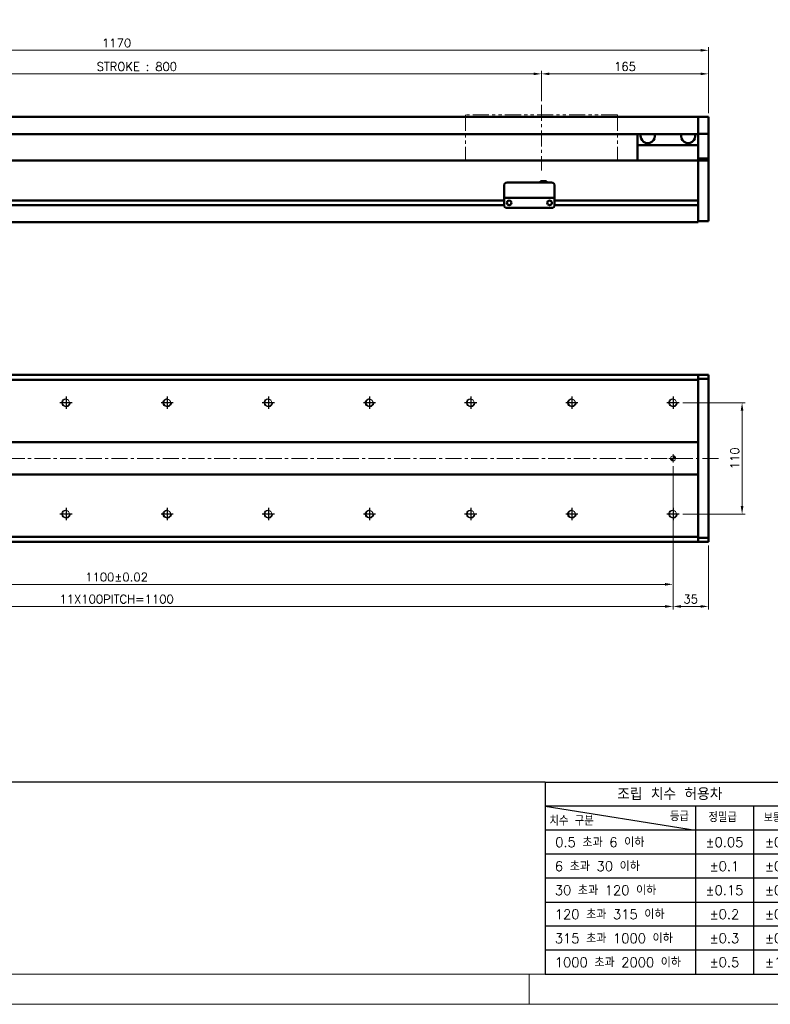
# Model space of a CAD drawing. Header units: millimetres. Extents: x 46891 to 51038, y 6223 to 10291.
# Tile 4 of 6: x 49289 to 50031, y 8529 to 9502. Entities that reach past the tile are written whole.
import ezdxf

# ---------------------------------------------------------------- set-up
doc = ezdxf.new("R2010")
doc.units = ezdxf.units.MM
doc.header["$LTSCALE"] = 0.5
doc.linetypes.add('CENTER', pattern=[50.8, 31.75, -6.35, 6.35, -6.35])
doc.linetypes.add('PHANTOM', pattern=[63.5, 31.75, -6.35, 6.35, -6.35, 6.35, -6.35])
doc.layers.get('0').update_dxf_attribs({"lineweight": 20})
doc.layers.add('1', color=1, linetype='CENTER', lineweight=13)
doc.layers.add('외형선(ISO)', color=7, linetype='Continuous', lineweight=50)
for name, color, linetype in [('3', 3, 'Continuous'), ('C', 1, 'CENTER'), ('DIM', 4, 'Continuous')]:
    doc.layers.add(name, color=color, linetype=linetype)
doc.styles.add('DSR TEXT', font='romans.shx', dxfattribs={"bigfont": 'whgtxt.shx'})
doc.styles.get("Standard").update_dxf_attribs({"font": 'romans.shx', "bigfont": 'whgtxt.shx'})
doc.dimstyles.new('DSR', dxfattribs={"dimscale": 2, "dimtxt": 3, "dimasz": 3, "dimexe": 0.5, "dimexo": 0.5, "dimgap": 0.5, "dimtad": 1, "dimdsep": 46, "dimtxsty": 'Standard', "dimcen": 2.5, "dimclrd": 4, "dimclre": 4, "dimclrt": 2, "dimadec": 0, "dimazin": 2, "dimtfac": 1, "dimtmove": 0, "dimatfit": 3, "dimfxl": 0, "dimlwd": -1, "dimlwe": -1, "dimarcsym": 0})

# ---------------------------------------------------------------- blocks, each defined once
blk = doc.blocks.new('A$C13F00394')
at = {"layer": '3'}
for p, q in [((0, 32), (-207.68, 32)), ((0, 32), (202.32, 32)), ((0, 32), (0, 0)), ((0, 28), (25, 24)), ((43.43, 28), (0, 28)), ((25, 28), (25, 0)), ((34.7, 28), (34.7, 0)), ((43.43, 24), (0, 24)), ((43.43, 20), (0, 20)), ((43.43, 16), (0, 16)), ((0, 12), (129.32, 12)), ((43.43, 8), (0, 8)), ((43.43, 4), (0, 4)), ((0, 0), (202.32, 0))]:
    blk.add_line(p, q, dxfattribs=at)
at = {"color": 0, "style": 'DSR TEXT'}
for s, height, p in [('조립 치수 허용차', 2, (11.97, 29.02)), ('치수 구분', 1.5, (0.69, 24.78)), ('등급', 1.5, (20.77, 25.52)), ('정밀급', 1.5, (27.18, 25.37)), ('보통급', 1.3, (36.41, 25.38)), (' 0.5 초과 6 이하', 1.6, (0.56, 21.19)), (' 6 초과 30 이하', 1.6, (0.49, 17.19)), (' 30 초과 120 이하', 1.6, (0.49, 13.19)), (' 120 초과 315 이하', 1.6, (0.49, 9.19)), (' 315 초과 1000 이하', 1.6, (0.49, 5.19)), (' 1000 초과 2000 이하', 1.6, (0.49, 1.19))]:
    blk.add_text(s, height=height, dxfattribs=at).set_placement(p)
at = {"color": 0, "char_height": 1.6, "attachment_point": 5, "style": 'DSR TEXT'}
for s, insert in [('%%P0.05', (29.85, 22)), ('%%P0.1', (39.07, 22)), ('%%P0.1', (29.85, 18)), ('%%P0.2', (39.07, 18)), ('%%P0.15', (29.85, 14)), ('%%P0.3', (39.07, 14)), ('%%P0.2', (29.85, 10)), ('%%P0.5', (39.07, 10)), ('%%P0.3', (29.85, 6)), ('%%P0.8', (39.07, 6)), ('%%P0.5', (29.85, 2)), ('%%P1.2', (39.07, 2))]:
    blk.add_mtext(s, dxfattribs=dict(at, insert=insert))
blk = doc.blocks.new('A$C1C1952E1')
at = {"color": 1}
blk.add_lwpolyline([(0, 0), (420, 0), (420, 297), (0, 297)], close=True, dxfattribs=at)
at = {"color": 3}
blk.add_lwpolyline([(5, 5), (415, 5), (415, 292), (5, 292)], close=True, dxfattribs=at)
blk = doc.blocks.new('*D78')
at = {"color": 1, "linetype": 'ByBlock'}
for p, q in [((49004.5, 9421.41), (49004.5, 9451.32)), ((49012.3, 9448.32), (49796.7, 9448.32)), ((49804.5, 9421.41), (49804.5, 9451.32))]:
    blk.add_line(p, q, dxfattribs=at)
at = {"color": 1}
for points in [[(49012.3, 9449.62), (49012.3, 9447.02), (49004.5, 9448.32)], [(49796.7, 9449.62), (49796.7, 9447.02), (49804.5, 9448.32)]]:
    blk.add_solid(points, dxfattribs=at)
at = {"layer": 'Defpoints', "color": 0}
for p in [(49804.5, 9448.32), (49004.5, 9417.81), (49804.5, 9417.81)]:
    blk.add_point(p, dxfattribs=at)
at = {"color": 3, "insert": (49404.5, 9455.52), "char_height": 8.4, "attachment_point": 5, "style": 'DSR TEXT'}
blk.add_mtext('STROKE : 800', dxfattribs=at)
blk = doc.blocks.new('*D79')
at = {"color": 1, "linetype": 'ByBlock'}
for p, q in [((49804.5, 9421.41), (49804.5, 9451.32)), ((49812.3, 9448.32), (49961.7, 9448.32)), ((49969.5, 9409.41), (49969.5, 9451.32))]:
    blk.add_line(p, q, dxfattribs=at)
at = {"color": 1}
for points in [[(49812.3, 9449.62), (49812.3, 9447.02), (49804.5, 9448.32)], [(49961.7, 9449.62), (49961.7, 9447.02), (49969.5, 9448.32)]]:
    blk.add_solid(points, dxfattribs=at)
at = {"layer": 'Defpoints', "color": 0}
for p in [(49969.5, 9448.32), (49804.5, 9417.81), (49969.5, 9405.81)]:
    blk.add_point(p, dxfattribs=at)
at = {"color": 3, "insert": (49887, 9455.52), "char_height": 8.4, "attachment_point": 5, "style": 'DSR TEXT'}
blk.add_mtext('165', dxfattribs=at)
blk = doc.blocks.new('*D80')
at = {"color": 1, "linetype": 'ByBlock'}
for p, q in [((48799.5, 9409.41), (48799.5, 9474.57)), ((49961.7, 9471.57), (48807.3, 9471.57)), ((49969.5, 9409.41), (49969.5, 9474.57))]:
    blk.add_line(p, q, dxfattribs=at)
at = {"color": 1}
for points in [[(48807.3, 9472.87), (48807.3, 9470.27), (48799.5, 9471.57)], [(49961.7, 9472.87), (49961.7, 9470.27), (49969.5, 9471.57)]]:
    blk.add_solid(points, dxfattribs=at)
at = {"layer": 'Defpoints', "color": 0}
for p in [(48799.5, 9471.57), (48799.5, 9405.81), (49969.5, 9405.81)]:
    blk.add_point(p, dxfattribs=at)
at = {"color": 3, "insert": (49384.5, 9478.77), "char_height": 8.4, "attachment_point": 5, "style": 'DSR TEXT'}
blk.add_mtext('1170', dxfattribs=at)
blk = doc.blocks.new('tap8')
blk.add_circle((0, 0), 3.4)
at = {"layer": 'C', "color": 1, "linetype": 'CENTER'}
for p, q in [((-6.05, 0), (6.05, 0)), ((0, -6.05), (0, 6.05))]:
    blk.add_line(p, q, dxfattribs=at)
at = {"layer": 'DIM', "color": 3}
blk.add_arc((0, 0), 4, 263.84551, 189.43144, dxfattribs=at)
blk = doc.blocks.new('A$C33E56CC6')
h = blk.add_hatch()
h.set_pattern_fill('ANSI31', color=256, style=0)
h.set_pattern_definition([(45, (-7065.45672, -6508.5399), (-0.0883883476, 0.0883883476), [])])
h.paths.add_polyline_path([(4, 6.5, 0.414214), (1.5, 4), (4, 4)])
h.paths.add_polyline_path([(6.5, 4), (4, 4), (4, 1.5, 0.414214)])
blk.add_circle((4, 4), 2.5)
at = {"layer": '1'}
for p, q in [((0, 4), (8, 4)), ((4, 0), (4, 8))]:
    blk.add_line(p, q, dxfattribs=at)
blk = doc.blocks.new('*D92')
at = {"color": 1, "linetype": 'ByBlock'}
for p, q in [((48834.5, 9003.78), (48834.5, 8919.12)), ((49934.5, 9003.78), (49934.5, 8919.12)), ((48842.3, 8922.12), (49926.7, 8922.12))]:
    blk.add_line(p, q, dxfattribs=at)
at = {"color": 1}
for points in [[(48842.3, 8923.42), (48842.3, 8920.82), (48834.5, 8922.12)], [(49926.7, 8923.42), (49926.7, 8920.82), (49934.5, 8922.12)]]:
    blk.add_solid(points, dxfattribs=at)
at = {"layer": 'Defpoints', "color": 0}
for p in [(48834.5, 9007.38), (49934.5, 9007.38), (49934.5, 8922.12)]:
    blk.add_point(p, dxfattribs=at)
at = {"color": 3, "insert": (49384.5, 8929.32), "char_height": 8.4, "attachment_point": 5, "style": 'DSR TEXT'}
blk.add_mtext('11X100PITCH=1100', dxfattribs=at)
blk = doc.blocks.new('*D93')
at = {"color": 1, "linetype": 'ByBlock'}
for p, q in [((49934.5, 9003.78), (49934.5, 8919.12)), ((49969.5, 8982.33), (49969.5, 8919.12)), ((49942.3, 8922.12), (49961.7, 8922.12))]:
    blk.add_line(p, q, dxfattribs=at)
at = {"color": 1}
for points in [[(49942.3, 8923.42), (49942.3, 8920.82), (49934.5, 8922.12)], [(49961.7, 8923.42), (49961.7, 8920.82), (49969.5, 8922.12)]]:
    blk.add_solid(points, dxfattribs=at)
at = {"layer": 'Defpoints', "color": 0}
for p in [(49934.5, 9007.38), (49969.5, 8985.93), (49969.5, 8922.12)]:
    blk.add_point(p, dxfattribs=at)
at = {"color": 3, "insert": (49952, 8929.32), "char_height": 8.4, "attachment_point": 5, "style": 'DSR TEXT'}
blk.add_mtext('35', dxfattribs=at)
blk = doc.blocks.new('*D94')
at = {"color": 1, "linetype": 'ByBlock'}
for p, q in [((48834.5, 9060.83), (48834.5, 8940.93)), ((49934.5, 9060.83), (49934.5, 8940.93)), ((48842.3, 8943.93), (49926.7, 8943.93))]:
    blk.add_line(p, q, dxfattribs=at)
at = {"color": 1}
for points in [[(48842.3, 8945.23), (48842.3, 8942.63), (48834.5, 8943.93)], [(49926.7, 8945.23), (49926.7, 8942.63), (49934.5, 8943.93)]]:
    blk.add_solid(points, dxfattribs=at)
at = {"layer": 'Defpoints', "color": 0}
for p in [(48834.5, 9064.43), (49934.5, 9064.43), (49934.5, 8943.93)]:
    blk.add_point(p, dxfattribs=at)
at = {"color": 3, "insert": (49384.5, 8951.13), "char_height": 8.4, "attachment_point": 5, "style": 'DSR TEXT'}
blk.add_mtext('1100%%P0.02', dxfattribs=at)
blk = doc.blocks.new('*D96')
at = {"color": 1, "linetype": 'ByBlock'}
for p, q in [((49944.15, 9123.43), (50005.79, 9123.43)), ((50002.79, 9021.23), (50002.79, 9115.63)), ((49944.15, 9013.43), (50005.79, 9013.43))]:
    blk.add_line(p, q, dxfattribs=at)
at = {"color": 1}
for points in [[(50001.48, 9115.63), (50004.09, 9115.63), (50002.79, 9123.43)], [(50001.48, 9021.23), (50004.09, 9021.23), (50002.79, 9013.43)]]:
    blk.add_solid(points, dxfattribs=at)
at = {"layer": 'Defpoints', "color": 0}
for p in [(49940.55, 9123.43), (50002.79, 9123.43), (49940.55, 9013.43)]:
    blk.add_point(p, dxfattribs=at)
at = {"color": 3, "insert": (49995.59, 9068.43), "char_height": 8.4, "attachment_point": 5, "rotation": 90, "style": 'DSR TEXT'}
blk.add_mtext('110', dxfattribs=at)

msp = doc.modelspace()

# ---------------------------------------------------------------- linework, layer by layer
at = {"color": 6, "linetype": 'PHANTOM'}
for p, q in [((49879.50234, 9407.81317), (49729.50234, 9407.81317)), ((49729.50234, 9407.81317), (49729.50234, 9362.81317)), ((49879.50234, 9407.81317), (49879.50234, 9362.81317))]:
    msp.add_line(p, q, dxfattribs=at)
at = {"color": 1}
msp.add_line((49792.37032, 8558.65502), (49792.37032, 8528.99552), dxfattribs=at)
at = {"layer": '1'}
for p, q in [((49804.50234, 9417.81317), (49804.50234, 9352.81317)), ((49979.50234, 9068.42724), (48789.50234, 9068.42724))]:
    msp.add_line(p, q, dxfattribs=at)
at = {"layer": '3'}
msp.add_line((49808.28287, 8558.65502), (51008.40982, 8558.65502), dxfattribs=at)
at = {"layer": '외형선(ISO)'}
for p, q in [((49959.50234, 9405.81317), (49079.50234, 9405.81317)), ((49959.50234, 9405.81317), (49959.50234, 9403.81317)), ((49959.50234, 9405.81317), (49969.50234, 9405.81317)), ((49959.50234, 9403.81317), (49959.50234, 9405.81317)), ((49959.50234, 9402.30045), (49959.50234, 9403.81317)), ((49959.50234, 9403.81317), (49959.50234, 9402.30045)), ((49959.50234, 9401.80147), (49959.50234, 9402.30045)), ((49959.50234, 9402.30045), (49959.50234, 9401.80147)), ((49959.50234, 9401.80147), (49959.50234, 9400.26088)), ((49959.50234, 9400.26088), (49959.50234, 9401.80147)), ((49959.50234, 9400.26088), (49959.50234, 9397.27629)), ((49959.50234, 9397.27629), (49959.50234, 9400.26088)), ((49969.50234, 9403.81317), (49969.50234, 9405.81317)), ((49969.50234, 9403.81317), (49969.50234, 9402.30045)), ((49969.50234, 9402.30045), (49969.50234, 9401.80147)), ((49969.50234, 9400.26088), (49969.50234, 9401.80147)), ((49969.50234, 9397.27629), (49969.50234, 9400.26088)), ((49959.50234, 9388.81317), (49079.50234, 9388.81317)), ((49899.50234, 9388.81317), (49899.50234, 9377.81317)), ((49959.50234, 9389.49884), (49959.50234, 9397.27629)), ((49959.50234, 9397.27629), (49959.50234, 9389.49884)), ((49959.50234, 9389.13986), (49959.50234, 9389.49884)), ((49959.50234, 9364.73623), (49959.50234, 9389.13986)), ((49959.50234, 9389.13986), (49969.50234, 9389.13986)), ((49969.50234, 9397.27629), (49969.50234, 9389.49884)), ((49969.50234, 9389.49884), (49969.50234, 9389.13986)), ((49969.50234, 9389.13986), (49969.50234, 9364.73623)), ((49899.50234, 9377.81317), (49959.50234, 9377.81317)), ((49899.50234, 9362.81317), (49899.50234, 9377.81317)), ((48809.50234, 9362.81317), (49959.50234, 9362.81317)), ((49959.50234, 9362.81317), (49959.50234, 9364.73623)), ((49959.50234, 9364.73623), (49969.50234, 9364.73623)), ((49959.50234, 9359.81317), (49959.50234, 9362.81317)), ((49959.50234, 9362.81317), (49959.50234, 9359.81317)), ((49959.50234, 9362.81317), (49969.50234, 9362.81317)), ((49959.50234, 9359.81317), (49959.50234, 9323.26317)), ((49959.50234, 9308.05581), (49959.50234, 9359.81317)), ((49969.50234, 9364.73623), (49969.50234, 9362.81317)), ((49969.50234, 9359.81317), (49969.50234, 9362.81317)), ((49969.50234, 9359.81317), (49969.50234, 9308.05581)), ((49770.50234, 9340.81336), (49814.50234, 9340.81336)), ((49803.50234, 9342.31336), (49803.50234, 9340.81336)), ((49803.50234, 9342.31336), (49809.50234, 9342.31336)), ((49809.50234, 9342.31336), (49809.50234, 9340.81336)), ((49767.50234, 9327.81336), (49767.50234, 9337.81336)), ((49817.50234, 9337.81336), (49817.50234, 9327.81336)), ((49063.50234, 9323.06317), (49767.50234, 9323.06317)), ((49063.50234, 9323.06317), (49767.50234, 9323.06317)), ((49767.50234, 9327.81336), (49767.50234, 9325.81336)), ((49767.50234, 9325.81333), (49767.50234, 9325.81336)), ((49767.50234, 9325.81336), (49817.50234, 9325.81336)), ((49767.50234, 9325.31333), (49767.50234, 9325.81333)), ((49767.50234, 9318.81333), (49767.50234, 9325.31333)), ((49772.47553, 9323.06317), (49772.52915, 9323.06317)), ((49812.47553, 9323.06317), (49812.52915, 9323.06317)), ((49817.50234, 9325.81336), (49817.50234, 9327.81336)), ((49817.50234, 9325.81336), (49817.50234, 9325.81333)), ((49817.50234, 9325.81333), (49817.50234, 9325.31333)), ((49817.50234, 9325.31333), (49817.50234, 9318.81333)), ((49817.50234, 9323.06317), (49959.50234, 9323.06317)), ((49063.49189, 9318.56317), (49767.51279, 9318.56317)), ((49063.49189, 9318.56317), (49767.51279, 9318.56317)), ((49770.50234, 9315.81333), (49814.50234, 9315.81333)), ((49817.49189, 9318.56317), (49959.50234, 9318.56317)), ((49959.50234, 9318.36317), (49959.50234, 9308.05581)), ((48809.50234, 9301.81317), (49959.50234, 9301.81317)), ((49959.50234, 9305.93449), (49959.50234, 9308.05581)), ((49959.50234, 9308.05581), (49959.50234, 9305.93449)), ((49959.50234, 9305.93449), (49959.50234, 9301.81317)), ((49959.50234, 9302.81317), (49959.50234, 9305.93449)), ((49959.50234, 9302.81317), (49969.50234, 9302.81317)), ((49969.50234, 9305.93449), (49969.50234, 9308.05581)), ((49969.50234, 9305.93449), (49969.50234, 9302.81317)), ((48809.50234, 9150.92724), (49959.50234, 9150.92724)), ((49959.50234, 9145.92724), (48809.50234, 9145.92724)), ((49959.50234, 9150.92724), (49959.50234, 9150.04856)), ((49959.50234, 9150.92724), (49969.50234, 9150.92724)), ((49959.50234, 9150.04856), (49959.50234, 9150.92724)), ((49959.50234, 9145.92724), (49959.50234, 9150.04856)), ((49959.50234, 9150.04856), (49959.50234, 9146.92724)), ((49969.50234, 9146.92724), (49959.50234, 9146.92724)), ((49959.50234, 9084.42724), (49959.50234, 9145.92724)), ((49969.50234, 9150.92724), (49969.50234, 9150.04856)), ((49969.50234, 9146.92724), (49969.50234, 9150.04856)), ((49969.50234, 8989.92724), (49969.50234, 9146.92724)), ((48809.50234, 9084.42724), (49959.50234, 9084.42724)), ((49959.50234, 9083.57369), (49959.50234, 9084.42724)), ((49959.50234, 9083.22013), (49959.50234, 9083.57369)), ((49959.50234, 9053.63435), (49959.50234, 9083.22013)), ((49959.50234, 9083.22013), (49959.50234, 9053.63435)), ((49959.50234, 9052.42724), (48809.50234, 9052.42724)), ((49959.50234, 9053.28079), (49959.50234, 9053.63435)), ((49959.50234, 9052.42724), (49959.50234, 9053.28079)), ((49959.50234, 8990.92724), (49959.50234, 9052.42724)), ((48809.50234, 8990.92724), (49959.50234, 8990.92724)), ((49959.50234, 8986.80592), (49959.50234, 8990.92724)), ((49959.50234, 8989.92724), (49969.50234, 8989.92724)), ((49959.50234, 8989.92724), (49959.50234, 8986.80592)), ((49969.50234, 8986.80592), (49969.50234, 8989.92724)), ((48809.50234, 8985.92724), (49959.50234, 8985.92724)), ((49959.50234, 8986.80592), (49959.50234, 8985.92724)), ((49959.50234, 8985.92724), (49959.50234, 8986.80592)), ((49959.50234, 8985.92724), (49969.50234, 8985.92724)), ((49969.50234, 8986.80592), (49969.50234, 8985.92724))]:
    msp.add_line(p, q, dxfattribs=at)
for centre in [(49772.50234, 9320.81332), (49812.50234, 9320.81332)]:
    msp.add_circle(centre, 2.25, dxfattribs=at)
for centre, radius, start, end in [((49909.50234, 9386.81317), 7, 163.3984504, 16.6015496), ((49949.50234, 9386.81317), 7, 163.3984504, 16.6015496), ((49770.50234, 9337.81336), 3, 90, 180), ((49814.50234, 9337.81336), 3, 0, 90), ((49770.50234, 9318.81333), 3, 180, 270), ((49814.50234, 9318.81333), 3, 270, 0)]:
    msp.add_arc(centre, radius, start, end, dxfattribs=at)

# ---------------------------------------------------------------- block references
at = {"xscale": 5.931900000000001, "yscale": 5.931900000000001, "zscale": 5.931900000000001}
for name, p in [('A$C1C1952E1', (48546.67132, 8528.99552)), ('A$C13F00394', (49808.28288, 8558.65502))]:
    msp.add_blockref(name, p, dxfattribs=at)
at = {"xscale": -1}
for name, p, rotation in [('tap8', (49334.50234, 9123.42724), 90), ('tap8', (49434.50234, 9123.42724), 90), ('tap8', (49534.50234, 9123.42724), 90), ('tap8', (49634.50234, 9123.42724), 90), ('tap8', (49734.50234, 9123.42724), 90), ('tap8', (49834.50234, 9123.42724), 90), ('tap8', (49934.50234, 9123.42724), 90), ('A$C33E56CC6', (49930.50234, 9072.42724), 180), ('tap8', (49334.50234, 9013.42724), 90), ('tap8', (49434.50234, 9013.42724), 90), ('tap8', (49534.50234, 9013.42724), 90), ('tap8', (49634.50234, 9013.42724), 90), ('tap8', (49734.50234, 9013.42724), 90), ('tap8', (49834.50234, 9013.42724), 90), ('tap8', (49934.50234, 9013.42724), 90)]:
    msp.add_blockref(name, p, dxfattribs=dict(at, rotation=rotation))

# ---------------------------------------------------------------- dimensions: what is measured, and where the dimension line sits
for base, p1, p2, picture, middle in [((48799.50234, 9471.57296), (49969.50234, 9405.81317), (48799.50234, 9405.81317), '*D80', (49384.50234, 9478.77296)), ((49969.50234, 9448.31988), (49804.50234, 9417.81317), (49969.50234, 9405.81317), '*D79', (49887.00234, 9455.51988)), ((49969.50234, 8922.11736), (49934.50234, 9007.38027), (49969.50234, 8985.92724), '*D93', (49952.00234, 8929.31736))]:
    dim = msp.add_linear_dim(base=base, p1=p1, p2=p2, dimstyle='DSR', override={"dimscale": 3, "dimtxt": 2.8, "dimasz": 2.600136, "dimexe": 1, "dimexo": 1.2, "dimgap": 1, "dimdec": 4, "dimtxsty": 'DSR TEXT', "dimclrd": 1, "dimclre": 1, "dimclrt": 3, "dimtdec": 4, "dimtix": 1})
    dim.commit()
    dim.dimension.update_dxf_attribs({"geometry": picture, "text_midpoint": middle})
for base, p1, p2, text, picture, middle in [((49804.50234, 9448.31988), (49004.50234, 9417.81317), (49804.50234, 9417.81317), 'STROKE : <>', '*D78', (49404.50234, 9455.51988)), ((49934.50234, 8943.92937), (48834.50234, 9064.42724), (49934.50234, 9064.42724), '<>%%P0.02', '*D94', (49384.50234, 8951.12937)), ((49934.50234, 8922.11736), (48834.50234, 9007.38027), (49934.50234, 9007.38027), '11X100PITCH=<>', '*D92', (49384.50234, 8929.31736))]:
    dim = msp.add_linear_dim(base=base, p1=p1, p2=p2, text=text, dimstyle='DSR', override={"dimscale": 3, "dimtxt": 2.8, "dimasz": 2.600136, "dimexe": 1, "dimexo": 1.2, "dimgap": 1, "dimdec": 4, "dimtxsty": 'DSR TEXT', "dimclrd": 1, "dimclre": 1, "dimclrt": 3, "dimtdec": 4, "dimtix": 1})
    dim.commit()
    dim.dimension.update_dxf_attribs({"geometry": picture, "text_midpoint": middle})
dim = msp.add_linear_dim(base=(50002.78505, 9123.42724), p1=(49940.54931, 9013.42724), p2=(49940.54931, 9123.42724), angle=270, dimstyle='DSR', override={"dimscale": 3, "dimtxt": 2.8, "dimasz": 2.600136, "dimexe": 1, "dimexo": 1.2, "dimgap": 1, "dimdec": 4, "dimtxsty": 'DSR TEXT', "dimclrd": 1, "dimclre": 1, "dimclrt": 3, "dimtdec": 4, "dimtix": 1})
dim.commit()
dim.dimension.update_dxf_attribs({"geometry": '*D96', "text_midpoint": (49995.58505, 9068.42724)})

doc.saveas('drawing.dxf')
